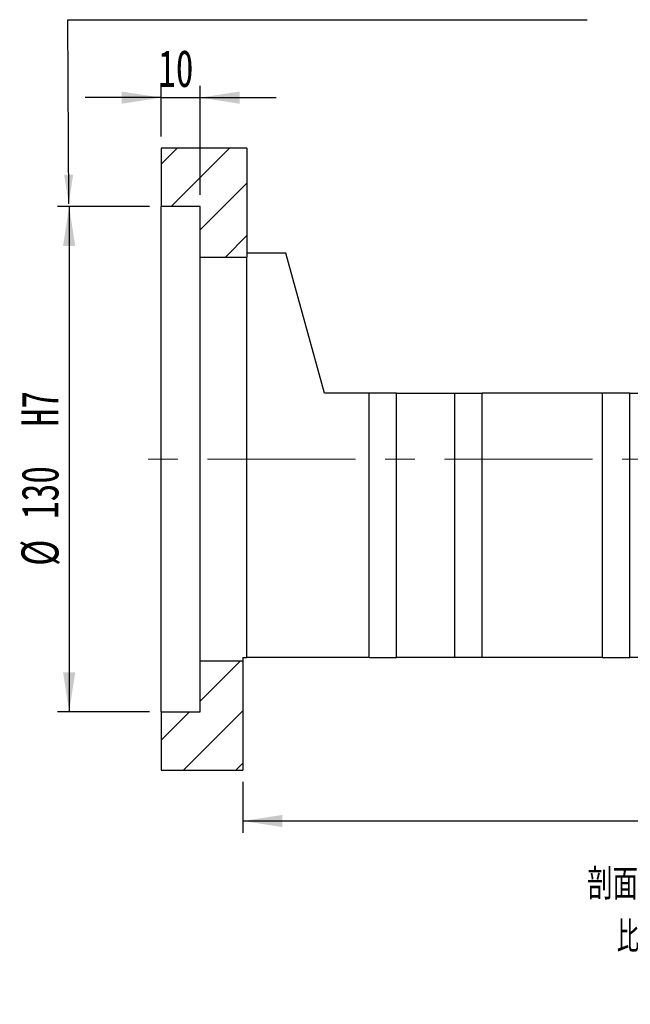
# Paper-space layout 'MBCK25-I' of a CAD drawing. Header units: millimetres. Extents: x 26 to 291, y 8 to 205.
# Tile 4 of 6: x 180 to 232, y 8 to 92. Entities that reach past the tile are written whole.
import ezdxf

# ---------------------------------------------------------------- set-up
doc = ezdxf.new("R2010")
doc.units = ezdxf.units.MM
doc.linetypes.add('CENTERX2', pattern=[20.32, 12.7, -2.54, 2.54, -2.54])
doc.layers.add('圖層0', color=7, linetype='Continuous')
doc.styles.add('SLDTEXTSTYLE0', font='TXT', dxfattribs={"width": 0.7})
doc.styles.add('SLDTEXTSTYLE5', font='TXT', dxfattribs={"width": 0.75, "bigfont": 'bigfont'})
doc.styles.add('SLDTEXTSTYLE6', font='TXT', dxfattribs={"width": 0.65625, "bigfont": 'bigfont'})
doc.dimstyles.new('SLDDIMSTYLE3', dxfattribs={"dimtxt": 3.389974, "dimasz": 2.5, "dimexe": 0, "dimexo": 0.0625, "dimgap": 0.847493, "dimtad": 1, "dimlfac": 3, "dimrnd": 1e-09, "dimzin": 12, "dimdsep": 46, "dimtxsty": 'SLDTEXTSTYLE0', "dimsah": 1, "dimcen": 0.09, "dimadec": 0, "dimazin": 3, "dimtfac": 1, "dimtofl": 0, "dimtmove": 0, "dimatfit": 3, "dimfxl": 0, "dimfrac": 2, "dimtolj": 1, "dimtzin": 12, "dimarcsym": 0})
doc.dimstyles.new('SLDDIMSTYLE5', dxfattribs={"dimtxt": 3.389974, "dimasz": 2.5, "dimexe": 0, "dimexo": 0.0625, "dimgap": 0.847493, "dimtad": 1, "dimdec": 1, "dimlfac": 3, "dimrnd": 1e-09, "dimzin": 12, "dimdsep": 46, "dimtxsty": 'SLDTEXTSTYLE0', "dimsah": 1, "dimcen": 0.09, "dimadec": 0, "dimazin": 3, "dimtfac": 1, "dimtdec": 1, "dimtofl": 0, "dimtmove": 0, "dimatfit": 3, "dimfxl": 0, "dimfrac": 2, "dimtolj": 1, "dimtzin": 12, "dimarcsym": 0})
doc.dimstyles.new('SLDDIMSTYLE6', dxfattribs={"dimtxt": 3.389974, "dimasz": 2.5, "dimexe": 0, "dimexo": 0.0625, "dimgap": 0.847493, "dimtad": 1, "dimlfac": 3, "dimrnd": 1e-09, "dimzin": 12, "dimdsep": 46, "dimtxsty": 'SLDTEXTSTYLE0', "dimsah": 1, "dimcen": 0.09, "dimadec": 0, "dimazin": 3, "dimtfac": 1, "dimtmove": 0, "dimatfit": 0, "dimfxl": 0, "dimfrac": 2, "dimtolj": 1, "dimtzin": 12, "dimarcsym": 0})

# ---------------------------------------------------------------- blocks, each defined once
blk = doc.blocks.new('_D_72')
at = {"layer": '圖層0', "color": 7}
for p, q in [((190.902, 76.012), (183, 76.012)), ((184, 76.012), (184, 32.679)), ((190.902, 32.679), (183, 32.679))]:
    blk.add_line(p, q, dxfattribs=at)
for points in [[(184, 76.012), (183.479, 72.622), (184.522, 72.622)], [(184, 32.679), (184.522, 36.069), (183.479, 36.069)]]:
    blk.add_solid(points, dxfattribs=at)
at = {"layer": '圖層0', "color": 7, "char_height": 3.175, "attachment_point": 1, "rotation": 90, "style": 'SLDTEXTSTYLE0'}
for s, insert in [('H7', (179.907, 57.165)), ('130', (179.907, 49.219)), ('%%c', (179.907, 45.197))]:
    blk.add_mtext(s, dxfattribs=dict(at, insert=insert))
blk = doc.blocks.new('_D_73')
at = {"layer": '圖層0', "color": 7}
for p, q in [((191.902, 82.012), (191.902, 86.345)), ((195.235, 77.012), (195.235, 86.345)), ((191.902, 85.345), (185.383, 85.345)), ((191.902, 85.345), (195.235, 85.345)), ((195.235, 85.345), (201.755, 85.345))]:
    blk.add_line(p, q, dxfattribs=at)
for points in [[(191.902, 85.345), (188.512, 85.867), (188.512, 84.824)], [(195.235, 85.345), (198.625, 84.824), (198.625, 85.867)]]:
    blk.add_solid(points, dxfattribs=at)
at = {"layer": '圖層0', "color": 7, "insert": (191.635, 89.438), "char_height": 3.175, "attachment_point": 1, "style": 'SLDTEXTSTYLE0'}
blk.add_mtext('10', dxfattribs=at)
blk = doc.blocks.new('_D_78')
at = {"layer": '圖層0', "color": 7}
for p, q in [((271.902, 39.012), (271.902, 22.317)), ((198.902, 26.679), (198.902, 22.317)), ((271.902, 23.317), (198.902, 23.317))]:
    blk.add_line(p, q, dxfattribs=at)
for points in [[(198.902, 23.317), (202.292, 22.796), (202.292, 23.839)], [(271.902, 23.317), (268.512, 23.839), (268.512, 22.796)]]:
    blk.add_solid(points, dxfattribs=at)
at = {"layer": '圖層0', "color": 7, "insert": (234.186, 27.41), "char_height": 3.175, "attachment_point": 1, "style": 'SLDTEXTSTYLE0'}
blk.add_mtext('219', dxfattribs=at)
blk = doc.blocks.new('SW_NOTE_17')
at = {"layer": '圖層0', "color": 0, "char_height": 2.64583, "attachment_point": 2}
for s, insert, style in [('\\M+19655\\M+196CA\\M+19AA4 BF-BF', (9.922, 3.411), 'SLDTEXTSTYLE5'), ('\\M+194E4\\M+197E1 1 : 3', (9.983, -1.117), 'SLDTEXTSTYLE6')]:
    blk.add_mtext(s, dxfattribs=dict(at, insert=insert, style=style))

psp = doc.layouts.new('MBCK25-I')

# ---------------------------------------------------------------- hatches: boundary and pattern name
at = {"layer": '圖層0', "linetype": 'Continuous', "lineweight": 18}
h = psp.add_hatch(dxfattribs=at)
h.set_pattern_fill('ANSI31', color=256, style=0)
h.paths.add_polyline_path([(199.2355, 71.6787), (199.2355, 81.012), (191.9021, 81.012), (191.9021, 76.012), (195.2355, 76.012), (195.2355, 71.6787)], flags=0)
h = psp.add_hatch(dxfattribs=at)
h.set_pattern_fill('ANSI31', color=256, style=0)
h.paths.add_polyline_path([(191.9021, 32.6787), (191.9021, 27.6787), (198.9021, 27.6787), (198.9021, 37.012), (195.2355, 37.012), (195.2355, 32.6787)], flags=0)

# ---------------------------------------------------------------- linework, layer by layer
at = {"color": 7, "linetype": 'Continuous', "lineweight": 25}
for p, q in [((191.9021, 81.012), (191.9021, 76.012)), ((199.2355, 81.012), (191.9021, 81.012)), ((199.2355, 81.012), (199.2355, 71.6787)), ((195.2355, 76.012), (191.9021, 76.012)), ((191.9021, 32.6787), (191.9021, 76.012)), ((195.2355, 71.6787), (195.2355, 76.012)), ((202.5688, 72.012), (199.2355, 72.012)), ((205.9021, 60.0121), (202.5688, 72.012)), ((195.2355, 71.6787), (199.2355, 71.6787)), ((195.2355, 37.012), (195.2355, 71.6787)), ((199.2355, 37.3454), (199.2355, 71.6787)), ((209.7355, 60.0121), (205.9021, 60.0121)), ((209.7355, 37.3454), (209.7355, 60.0121)), ((212.0688, 60.0121), (209.7355, 60.0121)), ((212.0688, 37.3454), (212.0688, 60.0121)), ((212.0688, 60.0121), (217.0688, 60.0121)), ((217.0688, 37.3454), (217.0688, 60.0121)), ((217.0688, 60.0121), (219.4021, 60.0121)), ((219.4021, 37.3454), (219.4021, 60.0121)), ((229.7355, 60.0121), (219.4021, 60.0121)), ((229.7355, 37.3454), (229.7355, 60.0121)), ((232.0688, 60.0121), (229.7355, 60.0121)), ((232.0688, 37.3454), (232.0688, 60.0121)), ((232.0688, 60.0121), (237.0688, 60.0121)), ((198.9021, 37.3454), (199.2355, 37.3454)), ((198.9021, 37.3454), (198.9021, 37.012)), ((209.7355, 37.3454), (199.2355, 37.3454)), ((209.7355, 37.3454), (212.0688, 37.3454)), ((217.0688, 37.3454), (212.0688, 37.3454)), ((219.4021, 37.3454), (217.0688, 37.3454)), ((229.7355, 37.3454), (219.4021, 37.3454)), ((229.7355, 37.3454), (232.0688, 37.3454)), ((237.0688, 37.3454), (232.0688, 37.3454)), ((195.2355, 32.6787), (195.2355, 37.012)), ((198.9021, 37.012), (195.2355, 37.012)), ((198.9021, 37.012), (198.9021, 27.6787)), ((191.9021, 32.6787), (195.2355, 32.6787)), ((191.9021, 32.6787), (191.9021, 27.6787)), ((191.9021, 27.6787), (198.9021, 27.6787))]:
    psp.add_line(p, q, dxfattribs=at)
at = {"layer": '圖層0', "color": 7}
for p, q in [((183.9713, 76.2397), (183.8789, 92.0285)), ((183.8789, 92.0285), (228.4113, 92.0285))]:
    psp.add_line(p, q, dxfattribs=at)
at = {"layer": '圖層0', "color": 7, "linetype": 'CENTERX2', "lineweight": 18}
psp.add_line((269.5165, 54.3454), (189.4408, 54.3454), dxfattribs=at)
at = {"layer": '圖層0', "color": 7}
psp.add_solid([(183.9713, 76.2397), (184.3413, 78.7419), (183.5721, 78.7374)], dxfattribs=at)

# ---------------------------------------------------------------- block references
at = {"layer": '圖層0'}
psp.add_blockref('SW_NOTE_17', (227.0683, 15.8211), dxfattribs=at)

# ---------------------------------------------------------------- dimensions: what is measured, and where the dimension line sits
at = {"layer": '圖層0', "color": 7}
for base, p1, p2, dimstyle, picture, middle in [((195.2355, 85.3454), (191.9021, 81.012), (195.2355, 76.012), 'SLDDIMSTYLE6', '_D_73', (193.6226, 85.3454)), ((198.9021, 23.3175), (271.9021, 40.0121), (198.9021, 27.6787), 'SLDDIMSTYLE3', '_D_78', (237.1665, 23.3175))]:
    dim = psp.add_linear_dim(base=base, p1=p1, p2=p2, dimstyle=dimstyle, dxfattribs=at)
    dim.commit()
    dim.dimension.update_dxf_attribs({"geometry": picture, "text_midpoint": middle, "dimtype": 160})
dim = psp.add_linear_dim(base=(184.0002, 32.6787), p1=(191.9021, 76.012), p2=(191.9021, 32.6787), angle=90, text='%%c<>  H7', dimstyle='SLDDIMSTYLE5', dxfattribs=at)
dim.commit()
dim.dimension.update_dxf_attribs({"geometry": '_D_72', "text_midpoint": (184.0002, 53.7167), "dimtype": 160})

doc.saveas('drawing.dxf')
